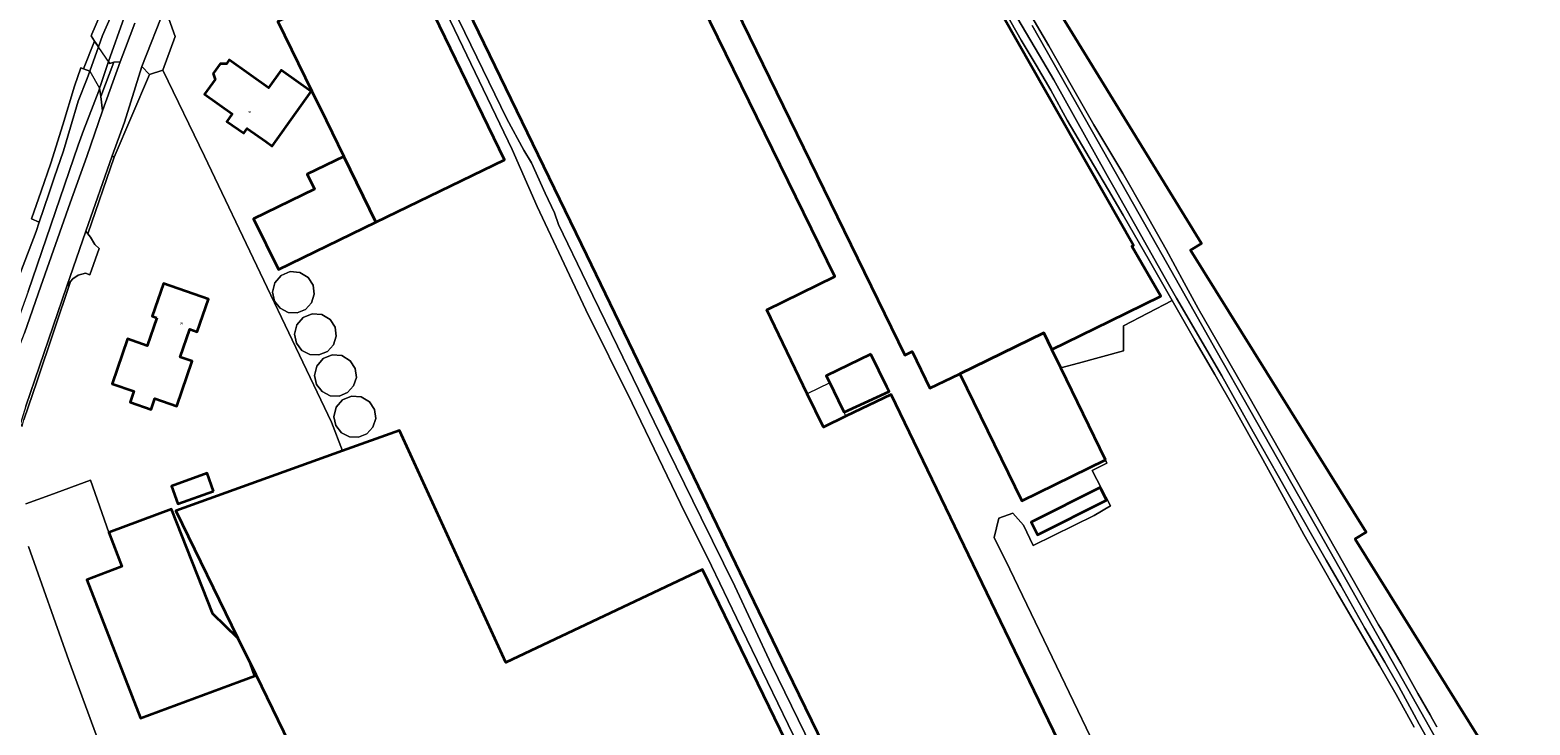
# Model space of a CAD drawing. Header units: metres. Extents: x 73718 to 76933, y 443658 to 446696.
# Tile 112 of 161: x 75418 to 75677, y 445175 to 445295. Entities that reach past the tile are written whole.
import ezdxf
from ezdxf.enums import TextEntityAlignment as Align

# ---------------------------------------------------------------- set-up
doc = ezdxf.new("R2010")
doc.units = ezdxf.units.M
for name, color, linetype, lineweight in [('B-WE-GR-GRAS-GV', 60, 'Continuous', 13), ('B-WE-KW-KUNSTWERK_DEK-GV', 170, 'Continuous', 18), ('B-WE-OG-BEBOUWING-GV', 7, 'Continuous', 35), ('B-WE-OG-BEBOUWING-T18', 10, 'Continuous', 18), ('B-WE-OG-BEBOUWING_LUIFEL-GV', 7, 'Continuous', 18), ('B-WE-OG-BEBOUWING_OPSLAGTANK-GV', 7, 'Continuous', 18), ('B-WE-OG-TERREIN_ERF-GV', 7, 'Continuous', 18), ('B-WE-OG-TERREIN_OEVER-GV', 7, 'Continuous', 18), ('B-WE-OG-WATER_SLOOT-GV', 120, 'Continuous', 18), ('B-WE-VH-GESLOTENVERHARDING_ASFALT-GV', 10, 'Continuous', 18), ('B-WE-VH-ONVERHARD-GV', 252, 'Continuous', 18), ('B-WE-VH-OPENVERHARDING_BETONELEMENT-GV', 30, 'Continuous', 18), ('B-WE-VH-OPENVERHARDING_SIERBESTRATING-GV', 30, 'Continuous', 18)]:
    doc.layers.add(name, color=color, linetype=linetype, lineweight=lineweight)
doc.styles.add('NLCS-ISO-M200-T18', font='NLCS-ISO.ttf', dxfattribs={"height": 0.36})

msp = doc.modelspace()

# ---------------------------------------------------------------- linework, layer by layer
at = {"layer": 'B-WE-GR-GRAS-GV', "flags": 128}
msp.add_lwpolyline([(75657.445, 445174.699), (75654.325, 445180.342), (75651.424, 445185.365), (75648.494, 445190.439), (75644.066, 445198.052), (75641.219, 445203.021), (75638.343, 445208.041), (75634.824, 445214.487), (75631.269, 445220.999), (75628.825, 445225.35), (75626.356, 445229.746), (75622.945, 445235.683), (75619.499, 445241.679), (75615.604, 445248.501), (75607.202, 445244.143), (75607.202, 445239.804), (75599.423, 445237.688), (75596.318, 445236.889), (75604.093, 445220.918), (75604.293, 445220.383), (75601.765, 445219.074), (75604.961, 445212.957), (75602.083, 445211.295), (75591.565, 445206.096), (75589.898, 445209.628), (75588.033, 445211.732), (75585.652, 445210.859), (75584.818, 445207.485), (75587.517, 445202.008), (75637.444, 445098.186)], dxfattribs=at)
at = {"layer": 'B-WE-KW-KUNSTWERK_DEK-GV', "flags": 128}
msp.add_lwpolyline([(75427.366, 445288.617), (75428.466, 445288.217), (75430.182, 445285.278), (75430.386, 445283.82), (75432.649, 445289.787), (75431.963, 445289.545), (75429.308, 445293.375)], close=True, dxfattribs=at)
at = {"layer": 'B-WE-OG-BEBOUWING-GV', "flags": 128}
for points in [[(75595.753, 445310.933), (75590.451, 445307.642), (75620.67, 445258.397), (75618.752, 445257.22), (75649.132, 445208.455), (75647.218, 445207.254), (75647.229, 445207.235), (75670.92, 445169.165), (75669.388, 445168.24), (75684.92, 445143.189), (75686.36, 445140.819), (75722.212, 445163.183), (75742.671, 445130.243), (75775.767, 445151.067), (75807.896, 445171.129), (75764.72, 445240.917), (75718.931, 445314.897), (75696.78, 445350.798), (75654.676, 445324.75), (75654.674, 445324.753), (75610.837, 445297.498), (75600.647, 445313.971), (75596.265, 445311.251)], [(75604.842, 445244.95), (75613.661, 445249.243), (75608.64, 445257.891), (75608.934, 445258.062), (75561.232, 445341.866), (75527.298, 445325.433), (75569.365, 445239.068), (75570.623, 445239.681), (75573.718, 445233.324), (75578.888, 445235.841), (75593.387, 445242.91), (75594.779, 445240.051)], [(75514.519, 445320.888), (75489.147, 445308.439), (75514.321, 445256.414), (75548.909, 445184.728), (75580.175, 445120.535), (75603.58, 445072.016), (75636.595, 445088.142), (75614.204, 445134.451), (75585.931, 445193.004), (75566.994, 445232.273), (75559.202, 445228.49), (75555.31, 445226.601), (75552.499, 445232.393), (75545.51, 445246.919), (75557.252, 445252.65), (75535.748, 445296.723), (75529.071, 445310.357), (75527.651, 445309.659), (75524.185, 445316.813), (75517.957, 445313.819)], [(75472.386, 445273.442), (75477.922, 445262.065), (75500.158, 445272.886), (75483.364, 445307.62), (75461.012, 445296.813), (75466.877, 445284.763), (75469.325, 445279.733)], [(75449.781, 445287.771), (75450.159, 445286.787), (75448.322, 445284.201), (75453.111, 445280.799), (75452.195, 445279.509), (75455.097, 445277.447), (75455.694, 445278.288), (75458.9, 445276.011), (75460.009, 445275.223), (75464.429, 445281.445), (75466.741, 445284.7), (75461.547, 445288.391), (75459.38, 445285.341), (75452.599, 445290.158), (75452.129, 445289.497), (75450.989, 445289.471)], [(75472.386, 445273.442), (75466.083, 445270.375), (75467.352, 445267.767), (75456.796, 445262.63), (75461.085, 445253.872), (75477.922, 445262.065)], [(75440.074, 445245.506), (75438.404, 445240.697), (75435.022, 445241.872), (75432.323, 445234.101), (75436.089, 445232.804), (75435.44, 445230.937), (75439.095, 445229.667), (75439.748, 445231.544), (75443.497, 445230.252), (75446.165, 445237.996), (75444.085, 445238.713), (75445.744, 445243.529), (75447.059, 445243.076), (75449.022, 445248.773), (75441.239, 445251.454), (75439.271, 445245.785)], [(75604.093, 445220.918), (75596.318, 445236.889), (75594.779, 445240.051), (75593.387, 445242.91), (75578.888, 445235.841), (75589.59, 445213.858)], [(75563.526, 445239.254), (75555.798, 445235.504), (75556.391, 445234.282), (75558.553, 445229.828), (75558.87, 445229.175), (75566.653, 445232.772), (75566.281, 445233.578)], [(75456.232, 445185.688), (75464.814, 445168.091), (75484.271, 445127.942), (75481.493, 445126.575), (75486.066, 445117.221), (75494.801, 445099.353), (75486.238, 445095.167), (75491.557, 445084.287), (75471.432, 445074.45), (75487.403, 445041.777), (75547.863, 445071.282), (75588.176, 445091.047), (75560.511, 445148.102), (75558.364, 445152.561), (75534.419, 445201.97), (75500.416, 445185.883), (75482.038, 445226.046), (75472.161, 445222.488), (75443.348, 445212.108), (75454.081, 445190.1)], [(75449.864, 445215.54), (75448.764, 445218.611), (75442.58, 445216.396), (75443.681, 445213.324)], [(75603.172, 445216.131), (75591.205, 445210.174), (75592.297, 445207.981), (75604.263, 445213.938)], [(75456.232, 445185.688), (75454.081, 445190.1), (75449.748, 445194.313), (75442.582, 445212.427), (75431.797, 445208.369), (75434.004, 445202.504), (75427.993, 445200.176), (75437.253, 445176.268), (75454.376, 445182.614), (75457.01, 445183.59)]]:
    msp.add_lwpolyline(points, close=True, dxfattribs=at)
at = {"layer": 'B-WE-OG-BEBOUWING_LUIFEL-GV', "flags": 128}
msp.add_lwpolyline([(75552.499, 445232.393), (75554.942, 445227.359), (75555.31, 445226.601), (75559.202, 445228.49), (75558.87, 445229.175), (75558.553, 445229.828), (75556.391, 445234.282)], close=True, dxfattribs=at)
at = {"layer": 'B-WE-OG-BEBOUWING_OPSLAGTANK-GV', "flags": 128}
for points in [[(75464.313, 445246.381), (75465.759, 445246.98), (75466.816, 445248.135), (75467.287, 445249.627), (75467.083, 445251.179), (75466.241, 445252.499), (75464.802, 445253.382), (75463.119, 445253.514), (75461.559, 445252.868), (75460.462, 445251.584), (75460.069, 445249.943), (75460.407, 445248.414), (75461.36, 445247.172), (75462.749, 445246.45)], [(75466.535, 445239.171), (75468.099, 445239.102), (75469.545, 445239.701), (75470.602, 445240.856), (75471.073, 445242.348), (75470.869, 445243.9), (75470.027, 445245.22), (75468.588, 445246.103), (75466.905, 445246.235), (75465.345, 445245.589), (75464.248, 445244.305), (75463.855, 445242.664), (75464.193, 445241.135), (75465.146, 445239.893)], [(75474.092, 445233.727), (75474.563, 445235.219), (75474.359, 445236.771), (75473.517, 445238.091), (75472.078, 445238.974), (75470.395, 445239.106), (75468.835, 445238.46), (75467.738, 445237.176), (75467.345, 445235.535), (75467.683, 445234.006), (75468.636, 445232.764), (75470.025, 445232.042), (75471.589, 445231.973), (75473.035, 445232.572)], [(75472.175, 445231.33), (75471.078, 445230.046), (75470.685, 445228.405), (75471.023, 445226.876), (75471.976, 445225.634), (75473.365, 445224.912), (75474.929, 445224.843), (75476.375, 445225.442), (75477.432, 445226.597), (75477.903, 445228.089), (75477.699, 445229.641), (75476.857, 445230.961), (75475.418, 445231.844), (75473.735, 445231.976)]]:
    msp.add_lwpolyline(points, close=True, dxfattribs=at)
at = {"layer": 'B-WE-OG-TERREIN_ERF-GV', "flags": 128}
for points in [[(75670.92, 445169.165), (75647.229, 445207.235), (75647.218, 445207.254), (75649.132, 445208.455), (75618.752, 445257.22), (75620.67, 445258.397), (75590.451, 445307.642), (75595.753, 445310.933), (75585.103, 445328.097), (75608.018, 445342.316), (75611.597, 445344.537), (75633.858, 445358.35), (75644.482, 445341.229), (75649.211, 445333.585), (75654.674, 445324.753), (75654.676, 445324.75), (75696.78, 445350.798), (75718.931, 445314.897), (75764.72, 445240.917), (75807.896, 445171.129)], [(75561.232, 445341.866), (75608.934, 445258.062), (75608.64, 445257.891), (75613.661, 445249.243), (75604.842, 445244.95), (75594.779, 445240.051), (75596.318, 445236.889), (75599.423, 445237.688), (75607.202, 445239.804), (75607.202, 445244.143), (75615.604, 445248.501), (75611.67, 445255.393), (75607.135, 445263.276), (75604.583, 445267.601), (75602.005, 445271.969), (75597.47, 445279.744), (75594.608, 445284.927), (75592.056, 445289.225), (75589.479, 445293.566), (75584.835, 445301.881)], [(75580.175, 445120.535), (75548.909, 445184.728), (75514.321, 445256.414), (75489.147, 445308.439), (75485.718, 445315.526), (75501.192, 445323.119), (75510.869, 445327.805), (75510.729, 445328.094), (75510.958, 445328.209), (75514.519, 445320.888), (75517.957, 445313.819), (75524.185, 445316.813), (75527.651, 445309.659), (75529.071, 445310.357), (75535.748, 445296.723), (75557.252, 445252.65), (75545.51, 445246.919), (75552.499, 445232.393), (75555.31, 445226.601), (75559.202, 445228.49), (75566.994, 445232.273), (75585.931, 445193.004), (75614.204, 445134.451)], [(75637.444, 445098.186), (75587.517, 445202.008), (75584.818, 445207.485), (75585.652, 445210.859), (75588.033, 445211.732), (75589.898, 445209.628), (75591.565, 445206.096), (75602.083, 445211.295), (75604.961, 445212.957), (75601.765, 445219.074), (75604.293, 445220.383), (75604.093, 445220.918), (75589.59, 445213.858), (75578.888, 445235.841), (75573.718, 445233.324), (75570.623, 445239.681), (75569.365, 445239.068), (75527.298, 445325.433)], [(75550.984, 445171.449), (75540.265, 445193.591), (75535.938, 445202.595), (75530.597, 445213.393), (75522.216, 445230.779), (75514.248, 445246.914), (75505.797, 445264.791), (75501.478, 445274.672), (75487.951, 445302.894)], [(75414.228, 445247.465), (75419.2, 445260.459), (75419.74, 445262.07), (75419.717, 445262.08), (75418.375, 445262.648), (75420.058, 445267.447), (75421.759, 445272.294), (75423.8, 445278.92), (75425.862, 445285.613), (75426.908, 445288.803), (75427.366, 445288.617), (75429.308, 445293.375), (75428.718, 445294.318), (75428.747, 445294.407), (75428.814, 445294.612), (75430.894, 445299.385)], [(75491.267, 445299.134), (75500.573, 445279.947), (75503.539, 445274.508), (75504.839, 445272.356), (75507.223, 445267.066), (75508.828, 445263.71), (75509.496, 445261.683), (75514.428, 445251.522), (75519.701, 445240.631), (75526.972, 445225.616), (75534.153, 445210.903), (75540, 445199.071), (75546.346, 445185.443), (75554.415, 445168.915)], [(75590.732, 445298.592), (75594.286, 445292.596), (75598.154, 445285.8), (75602.061, 445278.936), (75607.082, 445270.567), (75610.789, 445263.986), (75614.534, 445257.339), (75617.677, 445251.564), (75620.095, 445247.12), (75628.823, 445231.901), (75649.292, 445195.852), (75651.259, 445192.411), (75651.826, 445191.442), (75655.19, 445185.69), (75658.091, 445180.533), (75660.175, 445176.828), (75660.592, 445176.087), (75660.599, 445176.074), (75661.345, 445174.77)], [(75442.143, 445297.284), (75443.216, 445294.194), (75441.108, 445288.387), (75448.285, 445273.476), (75457.945, 445253.281), (75470.244, 445227.472), (75472.161, 445222.488), (75482.038, 445226.046), (75500.416, 445185.883), (75534.419, 445201.97), (75558.364, 445152.561)], [(75417.44, 445213.342), (75421.543, 445214.847), (75428.622, 445217.446), (75431.797, 445208.369), (75442.582, 445212.427), (75449.748, 445194.313), (75454.081, 445190.1), (75443.348, 445212.108), (75472.161, 445222.488), (75470.244, 445227.472), (75457.945, 445253.281), (75448.285, 445273.476), (75441.108, 445288.387), (75438.809, 445287.652), (75432.709, 445273.331), (75428.141, 445260.034), (75428.573, 445259.496), (75429.373, 445258.195), (75430.073, 445257.535), (75428.473, 445252.952), (75427.733, 445253.253), (75426.453, 445252.892), (75425.553, 445252.292), (75425.162, 445251.808), (75419.354, 445234.644), (75417.098, 445227.895)], [(75464.814, 445168.091), (75456.232, 445185.688), (75457.01, 445183.59), (75454.376, 445182.614), (75437.253, 445176.268), (75427.993, 445200.176), (75434.004, 445202.504), (75431.797, 445208.369), (75428.622, 445217.446), (75421.543, 445214.847), (75417.44, 445213.342)], [(75417.865, 445205.951), (75424.834, 445186.216), (75435.73, 445156.548)], [(75435.73, 445156.548), (75424.834, 445186.216), (75417.865, 445205.951)]]:
    msp.add_lwpolyline(points, dxfattribs=at)
for points in [[(75477.922, 445262.065), (75461.085, 445253.872), (75456.796, 445262.63), (75467.352, 445267.767), (75466.083, 445270.375), (75472.386, 445273.442), (75469.325, 445279.733), (75466.877, 445284.763), (75461.012, 445296.813), (75483.364, 445307.62), (75500.158, 445272.886)], [(75449.781, 445287.771), (75450.989, 445289.471), (75452.129, 445289.497), (75452.599, 445290.158), (75459.38, 445285.341), (75461.547, 445288.391), (75466.741, 445284.7), (75464.429, 445281.445), (75460.009, 445275.223), (75458.9, 445276.011), (75455.694, 445278.288), (75455.097, 445277.447), (75452.195, 445279.509), (75453.111, 445280.799), (75448.322, 445284.201), (75450.159, 445286.787)], [(75464.313, 445246.381), (75462.749, 445246.45), (75461.36, 445247.172), (75460.407, 445248.414), (75460.069, 445249.943), (75460.462, 445251.584), (75461.559, 445252.868), (75463.119, 445253.514), (75464.802, 445253.382), (75466.241, 445252.499), (75467.083, 445251.179), (75467.287, 445249.627), (75466.816, 445248.135), (75465.759, 445246.98)], [(75440.074, 445245.506), (75439.271, 445245.785), (75441.239, 445251.454), (75449.022, 445248.773), (75447.059, 445243.076), (75445.744, 445243.529), (75444.085, 445238.713), (75446.165, 445237.996), (75443.497, 445230.252), (75439.748, 445231.544), (75439.095, 445229.667), (75435.44, 445230.937), (75436.089, 445232.804), (75432.323, 445234.101), (75435.022, 445241.872), (75438.404, 445240.697)], [(75466.535, 445239.171), (75465.146, 445239.893), (75464.193, 445241.135), (75463.855, 445242.664), (75464.248, 445244.305), (75465.345, 445245.589), (75466.905, 445246.235), (75468.588, 445246.103), (75470.027, 445245.22), (75470.869, 445243.9), (75471.073, 445242.348), (75470.602, 445240.856), (75469.545, 445239.701), (75468.099, 445239.102)], [(75474.092, 445233.727), (75473.035, 445232.572), (75471.589, 445231.973), (75470.025, 445232.042), (75468.636, 445232.764), (75467.683, 445234.006), (75467.345, 445235.535), (75467.738, 445237.176), (75468.835, 445238.46), (75470.395, 445239.106), (75472.078, 445238.974), (75473.517, 445238.091), (75474.359, 445236.771), (75474.563, 445235.219)], [(75558.553, 445229.828), (75556.391, 445234.282), (75555.798, 445235.504), (75563.526, 445239.254), (75566.281, 445233.578), (75566.653, 445232.772), (75558.87, 445229.175)], [(75472.175, 445231.33), (75473.735, 445231.976), (75475.418, 445231.844), (75476.857, 445230.961), (75477.699, 445229.641), (75477.903, 445228.089), (75477.432, 445226.597), (75476.375, 445225.442), (75474.929, 445224.843), (75473.365, 445224.912), (75471.976, 445225.634), (75471.023, 445226.876), (75470.685, 445228.405), (75471.078, 445230.046)], [(75449.864, 445215.54), (75443.681, 445213.324), (75442.58, 445216.396), (75448.764, 445218.611)], [(75603.172, 445216.131), (75604.263, 445213.938), (75592.297, 445207.981), (75591.205, 445210.174)]]:
    msp.add_lwpolyline(points, close=True, dxfattribs=at)
at = {"layer": 'B-WE-OG-TERREIN_OEVER-GV', "flags": 128}
for points in [[(75428.718, 445294.318), (75429.308, 445293.375), (75429.973, 445292.417), (75430.669, 445294.358), (75432.194, 445297.748), (75432.573, 445298.749), (75433.437, 445301.025), (75434.567, 445303.736), (75435.641, 445306.505), (75437.618, 445310.855), (75439.991, 445315.827), (75444.285, 445322.437), (75444.906, 445323.511), (75444.737, 445324.528), (75444.179, 445325.587), (75444.089, 445325.421), (75442.958, 445323.32), (75440.893, 445319.676), (75438.503, 445315.95), (75436.195, 445311.739), (75432.996, 445304.207), (75430.894, 445299.385), (75428.814, 445294.612), (75428.747, 445294.407)], [(75419.74, 445262.07), (75421.393, 445266.999), (75422.307, 445269.725), (75423.946, 445274.414), (75425.161, 445278.517), (75426.488, 445283.002), (75428.014, 445286.957), (75428.466, 445288.217), (75427.366, 445288.617), (75426.908, 445288.803), (75425.862, 445285.613), (75423.8, 445278.92), (75421.759, 445272.294), (75420.058, 445267.447), (75418.375, 445262.648), (75419.717, 445262.08)], [(75407.014, 445227.899), (75408.124, 445226.22), (75409.768, 445228.204), (75411.246, 445230.278), (75412.817, 445232.991), (75414.528, 445237.077), (75414.87, 445236.934), (75417.213, 445242.849), (75420.04, 445250.998), (75425.083, 445265.444), (75427.986, 445273.415), (75430.68, 445281.316), (75430.386, 445283.82), (75430.182, 445285.278), (75430.139, 445285.15), (75430.019, 445284.795), (75427.385, 445277.931), (75426.495, 445275.389), (75417.849, 445250.077), (75413.209, 445237.271), (75410.889, 445232.589), (75408.269, 445229.067)]]:
    msp.add_lwpolyline(points, close=True, dxfattribs=at)
for points in [[(75584.835, 445301.881), (75589.479, 445293.566), (75592.056, 445289.225), (75594.608, 445284.927), (75597.47, 445279.744), (75602.005, 445271.969), (75604.583, 445267.601), (75607.135, 445263.276), (75611.67, 445255.393), (75615.604, 445248.501), (75619.499, 445241.679), (75622.945, 445235.683), (75626.356, 445229.746), (75628.825, 445225.35), (75631.269, 445220.999), (75634.824, 445214.487), (75638.343, 445208.041), (75641.219, 445203.021), (75644.066, 445198.052), (75648.494, 445190.439), (75651.424, 445185.365), (75654.325, 445180.342), (75657.445, 445174.699)], [(75434.425, 445297.477), (75431.732, 445289.879), (75431.963, 445289.545), (75432.649, 445289.787), (75433.743, 445289.841), (75434.634, 445292.251), (75436.237, 445296.492)], [(75659.586, 445172.973), (75658.315, 445175.196), (75657.403, 445176.793), (75654.791, 445181.705), (75652.842, 445185.135), (75652.375, 445185.927), (75648.905, 445191.801), (75644.734, 445199.207), (75642.223, 445203.596), (75635.705, 445214.992), (75633.897, 445218.152), (75629.613, 445225.792), (75624.191, 445235.46), (75623.78, 445236.168), (75616.36, 445248.94), (75614.952, 445251.364), (75605.498, 445268.117), (75604.349, 445270.153), (75595.11, 445286.681), (75593.222, 445289.907), (75588.172, 445298.532)], [(75661.345, 445174.77), (75660.599, 445176.074), (75660.592, 445176.087), (75660.175, 445176.828), (75658.091, 445180.533), (75655.19, 445185.69), (75651.826, 445191.442), (75651.259, 445192.411), (75649.292, 445195.852), (75628.823, 445231.901), (75620.095, 445247.12), (75617.677, 445251.564), (75614.534, 445257.339), (75610.789, 445263.986), (75607.082, 445270.567), (75602.061, 445278.936), (75598.154, 445285.8), (75594.286, 445292.596), (75590.732, 445298.592)], [(75591.415, 445296.078), (75597.453, 445285.404), (75609.865, 445263.464), (75616.859, 445251.101), (75623.214, 445239.867), (75629.033, 445229.581), (75638.678, 445212.533), (75644.402, 445202.414), (75650.904, 445190.92), (75657.098, 445179.971), (75662.874, 445169.76)]]:
    msp.add_lwpolyline(points, dxfattribs=at)
at = {"layer": 'B-WE-OG-WATER_SLOOT-GV', "flags": 128}
for points in [[(75487.951, 445302.894), (75501.478, 445274.672), (75505.797, 445264.791), (75514.248, 445246.914), (75522.216, 445230.779), (75530.597, 445213.393), (75535.938, 445202.595), (75540.265, 445193.591), (75550.984, 445171.449)], [(75432.194, 445297.748), (75430.669, 445294.358), (75429.973, 445292.417), (75428.466, 445288.217), (75428.014, 445286.957), (75426.488, 445283.002), (75425.161, 445278.517), (75423.946, 445274.414), (75422.307, 445269.725), (75421.393, 445266.999), (75419.74, 445262.07), (75419.2, 445260.459), (75414.228, 445247.465)], [(75417.849, 445250.077), (75426.495, 445275.389), (75427.385, 445277.931), (75430.019, 445284.795), (75430.139, 445285.15), (75430.182, 445285.278), (75430.327, 445285.71), (75431.732, 445289.879), (75434.425, 445297.477)], [(75554.415, 445168.915), (75546.346, 445185.443), (75540, 445199.071), (75534.153, 445210.903), (75526.972, 445225.616), (75519.701, 445240.631), (75514.428, 445251.522), (75509.496, 445261.683), (75508.828, 445263.71), (75507.223, 445267.066), (75504.839, 445272.356), (75503.539, 445274.508), (75500.573, 445279.947), (75491.267, 445299.134)], [(75588.172, 445298.532), (75593.222, 445289.907), (75595.11, 445286.681), (75604.349, 445270.153), (75605.498, 445268.117), (75614.952, 445251.364), (75616.36, 445248.94), (75623.78, 445236.168), (75624.191, 445235.46), (75629.613, 445225.792), (75633.897, 445218.152), (75635.705, 445214.992), (75642.223, 445203.596), (75644.734, 445199.207), (75648.905, 445191.801), (75652.375, 445185.927), (75652.842, 445185.135), (75654.791, 445181.705), (75657.403, 445176.793), (75658.315, 445175.196), (75659.586, 445172.973)], [(75662.874, 445169.76), (75657.098, 445179.971), (75650.904, 445190.92), (75644.402, 445202.414), (75638.678, 445212.533), (75629.033, 445229.581), (75623.214, 445239.867), (75616.859, 445251.101), (75609.865, 445263.464), (75597.453, 445285.404), (75591.415, 445296.078)]]:
    msp.add_lwpolyline(points, dxfattribs=at)
at = {"layer": 'B-WE-VH-GESLOTENVERHARDING_ASFALT-GV', "flags": 128}
for points in [[(75417.424, 445230.243), (75424.486, 445250.969), (75427.773, 445260.492), (75432.367, 445273.569), (75434.494, 445279.388), (75437.501, 445289), (75441.576, 445299.407)], [(75436.237, 445296.492), (75434.634, 445292.251), (75433.743, 445289.841), (75430.68, 445281.316), (75427.986, 445273.415), (75425.083, 445265.444), (75420.04, 445250.998), (75417.213, 445242.849)]]:
    msp.add_lwpolyline(points, dxfattribs=at)
for points in [[(75438.809, 445287.652), (75441.108, 445288.387), (75443.216, 445294.194), (75442.143, 445297.284), (75441.76, 445298.717), (75441.576, 445299.407), (75437.501, 445289)], [(75427.366, 445288.617), (75428.466, 445288.217), (75430.182, 445285.278), (75430.386, 445283.82), (75432.649, 445289.787), (75431.963, 445289.545), (75429.308, 445293.375)], [(75430.386, 445283.82), (75430.68, 445281.316), (75433.743, 445289.841), (75432.649, 445289.787)], [(75424.486, 445250.969), (75425.162, 445251.808), (75425.553, 445252.292), (75426.453, 445252.892), (75427.733, 445253.253), (75428.473, 445252.952), (75430.073, 445257.535), (75429.373, 445258.195), (75428.573, 445259.496), (75428.141, 445260.034), (75427.773, 445260.492)]]:
    msp.add_lwpolyline(points, close=True, dxfattribs=at)
at = {"layer": 'B-WE-VH-ONVERHARD-GV', "flags": 128}
for points in [[(75427.366, 445288.617), (75428.466, 445288.217), (75429.973, 445292.417), (75429.308, 445293.375)], [(75430.182, 445285.278), (75430.386, 445283.82), (75432.649, 445289.787), (75431.963, 445289.545), (75431.732, 445289.879), (75430.327, 445285.71)]]:
    msp.add_lwpolyline(points, close=True, dxfattribs=at)
at = {"layer": 'B-WE-VH-OPENVERHARDING_BETONELEMENT-GV', "flags": 128}
for points in [[(75427.773, 445260.492), (75428.141, 445260.034), (75432.709, 445273.331), (75432.367, 445273.569)], [(75416.476, 445227.252), (75416.787, 445226.738), (75417.098, 445227.895), (75419.354, 445234.644), (75425.162, 445251.808), (75424.486, 445250.969), (75417.424, 445230.243)]]:
    msp.add_lwpolyline(points, close=True, dxfattribs=at)
at = {"layer": 'B-WE-VH-OPENVERHARDING_SIERBESTRATING-GV', "flags": 128}
msp.add_lwpolyline([(75432.367, 445273.569), (75432.709, 445273.331), (75438.809, 445287.652), (75437.501, 445289), (75434.494, 445279.388)], close=True, dxfattribs=at)

# ---------------------------------------------------------------- texts
at = {"layer": 'B-WE-OG-BEBOUWING-T18', "style": 'NLCS-ISO-M200-T18'}
for s, p in [('38', (75456.09, 445281.113)), ('36', (75444.325, 445244.59))]:
    msp.add_text(s, height=0.36, dxfattribs=at).set_placement(p, align=Align.MIDDLE)

doc.saveas('drawing.dxf')
